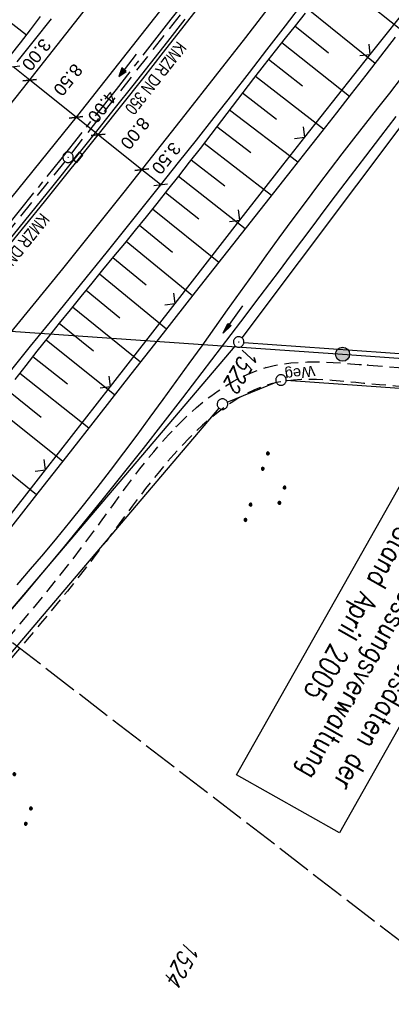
# Model space of a CAD drawing. Extents: x 510526 to 513920, y 467229 to 478797.
# Tile 222 of 256: x 511512 to 511565, y 473147 to 473287. Entities that reach past the tile are written whole.
import ezdxf

# ---------------------------------------------------------------- set-up
doc = ezdxf.new("R2010")
doc.units = 0
doc.header["$LTSCALE"] = 10
doc.header["$MEASUREMENT"] = 0
for name, pattern in [('ACHSE', [5.5, 4, -0.5, 0.5, -0.5]), ('AUSGEZOGEN', [0]), ('LT00', [0]), ('LT11', [0.3, 0.2, -0.1]), ('LT14', [0.6, 0.5, -0.1]), ('STRICHLINIE2', [0.375, 0.25, -0.125])]:
    doc.linetypes.add(name, pattern=pattern)
doc.layers.get('0').update_dxf_attribs({"linetype": 'LT00'})
for name, color, linetype in [('-AX-020', 250, 'ACHSE'), ('-Halt-Pfeil', 4, 'LT00'), ('-Haltung', 182, 'STRICHLINIE2'), ('-Haltungsbeschriftung', 182, 'LT00'), ('BEMAßUNG', 255, 'Continuous'), ('DFK_AB_L', 21, 'LT00'), ('DFK_AB_P', 7, 'LT00'), ('DFK_FLUR_NR', 250, 'LT00'), ('DFK_GZPKT', 250, 'LT00'), ('DFK_KATASTER', 250, 'LT00'), ('DFK_NUTZUNG', 250, 'LT00'), ('DFK_STAND', 22, 'LT00'), ('FELDWEG_TEXT', 1, 'Continuous'), ('PFEIL', 140, 'AUSGEZOGEN'), ('STROM_FREILTG', 80, 'STROMFREILEITUNG'), ('STROM_TEXT', 80, 'Continuous'), ('V92_AFBR_BAB', 250, 'LT00'), ('V92_BOESCH', 250, 'LT00'), ('V92_BOSCHUNG', 250, 'LT00'), ('V92_FELDWEG', 250, 'LT11'), ('V92_GRABEN', 250, 'LT00'), ('V92_KA_PRUF', 182, 'LT00'), ('V92_LD_MARK', 250, 'LT00'), ('V92_RINNE', 182, 'LT00'), ('V92_SINKK', 182, 'LT00'), ('V92_ZAUN', 40, 'LT00')]:
    doc.layers.add(name, color=color, linetype=linetype)
doc.layers.add('-BLATT_93-RAND', color=7, linetype='LT14', plot=False)
doc.styles.add('Arial', font='ARIAL.TTF')
doc.styles.add('Beschrift', font='ARIAL.TTF')
doc.styles.add('Haltungsbeschriftung', font='ARIAL.TTF', dxfattribs={"width": 0.75})
doc.styles.get("Standard").update_dxf_attribs({"font": 'romans.shx'})
doc.styles.add('Strom', font='txt.shx')
doc.styles.add('Versorgungsltg', font='ARIAL.TTF', dxfattribs={"width": 0.8, "height": 2})
doc.linetypes.add('STROMFREILEITUNG', pattern='A,12.7,-5.5,["xx",Strom,S=2.5,R=0,X=-2.6,Y=-0.85],-4.35', length=22.55)

# ---------------------------------------------------------------- blocks, each defined once
blk = doc.blocks.new('SYMB7010')
at = {"color": 0, "linetype": 'ByBlock'}
for points in [[(-0.031408, 0.499213), (-0.093728, 0.49134), (-0.15457, 0.475719), (-0.212975, 0.452595), (-0.268021, 0.422333), (-0.31884, 0.385411), (-0.36463, 0.342411), (-0.40467, 0.29401), (-0.438329, 0.240973), (-0.465074, 0.184136), (-0.484486, 0.124395), (-0.496256, 0.062692), (-0.5002, 0)], [(-0.5002, 0), (-0.496256, -0.062692), (-0.484486, -0.124395), (-0.465075, -0.184136), (-0.438329, -0.240973), (-0.404671, -0.29401), (-0.36463, -0.342411), (-0.31884, -0.385411), (-0.268021, -0.422333), (-0.212975, -0.452595), (-0.154571, -0.475719), (-0.093728, -0.49134), (-0.031408, -0.499213), (0.031408, -0.499213)], [(0.5002, 0), (0.496256, 0.062692), (0.484485, 0.124395), (0.465074, 0.184136), (0.438329, 0.240973), (0.40467, 0.29401), (0.36463, 0.342411), (0.31884, 0.385411), (0.268021, 0.422333), (0.212975, 0.452595), (0.15457, 0.475719), (0.093728, 0.49134), (0.031408, 0.499213), (-0.031408, 0.499213)], [(0.031408, -0.499213), (0.093728, -0.491341), (0.15457, -0.475719), (0.212975, -0.452595), (0.268021, -0.422333), (0.31884, -0.385411), (0.36463, -0.342411), (0.404671, -0.294011), (0.438329, -0.240974), (0.465075, -0.184136), (0.484486, -0.124395), (0.496256, -0.062692), (0.500201, 0)]]:
    blk.add_lwpolyline(points, dxfattribs=at)
blk = doc.blocks.new('SYMB0003')
at = {"color": 0, "linetype": 'ByBlock'}
for p, q in [((-0.015712, 0), (0.010166, 0.012015)), ((0, -0.021257), (-0.015712, 0)), ((0.010166, 0.012015), (0, -0.021257))]:
    blk.add_line(p, q, dxfattribs=at)
for points in [[(-0.031395, 0.499013), (-0.093691, 0.491144), (-0.154509, 0.475528), (-0.21289, 0.452414), (-0.267913, 0.422164), (-0.318712, 0.385257), (-0.364484, 0.342274), (-0.404509, 0.293893), (-0.438154, 0.240877), (-0.464888, 0.184062), (-0.484292, 0.124345), (-0.496058, 0.062667), (-0.5, 0)], [(-0.5, 0), (-0.496058, -0.062667), (-0.484292, -0.124345), (-0.464888, -0.184062), (-0.438154, -0.240877), (-0.404509, -0.293893), (-0.364485, -0.342274), (-0.318712, -0.385257), (-0.267914, -0.422164), (-0.21289, -0.452414), (-0.154509, -0.475529), (-0.093691, -0.491144), (-0.031395, -0.499014), (0.031395, -0.499014)], [(0.5, 0), (0.496057, 0.062667), (0.484292, 0.124345), (0.464888, 0.184062), (0.438153, 0.240877), (0.404509, 0.293893), (0.364484, 0.342274), (0.318712, 0.385257), (0.267913, 0.422164), (0.21289, 0.452414), (0.154509, 0.475528), (0.093691, 0.491144), (0.031395, 0.499013), (-0.031395, 0.499013)], [(0.031395, -0.499014), (0.093691, -0.491144), (0.154509, -0.475529), (0.21289, -0.452414), (0.267914, -0.422164), (0.318712, -0.385257), (0.364485, -0.342274), (0.404509, -0.293893), (0.438154, -0.240877), (0.464889, -0.184062), (0.484292, -0.124345), (0.496058, -0.062667), (0.5, 0)]]:
    blk.add_lwpolyline(points, dxfattribs=at)
blk = doc.blocks.new('SYMB0652')
at = {"color": 0, "linetype": 'ByBlock'}
blk.add_lwpolyline([(-0.15, -0.075), (0.15, -0.075), (0.15, 0.075), (-0.15, 0.075), (-0.15, -0.075)], dxfattribs=at)
blk = doc.blocks.new('SYMB0011')
at = {"color": 0, "linetype": 'ByBlock'}
for p, q in [((0.5, 0), (-0.5, 0)), ((0, 0.5), (0, -0.5))]:
    blk.add_line(p, q, dxfattribs=at)
blk = doc.blocks.new('SYMB0024')
at = {"color": 0, "linetype": 'ByBlock'}
for p, q in [((-0.5, 0.5), (0, 0)), ((0, 0), (0.5, 0.5))]:
    blk.add_line(p, q, dxfattribs=at)
blk = doc.blocks.new('_Oblique')
at = {"color": 0, "linetype": 'ByBlock', "lineweight": -2}
blk.add_line((-0.5, -0.5), (0.5, 0.5), dxfattribs=at)
blk = doc.blocks.new('Pfreil3')
at = {"layer": 'PFEIL'}
blk.add_hatch(color=256, dxfattribs=at).paths.add_polyline_path([(-1.55, 0.27), (-1.55, -0.27), (0, 0)])
for p, q in [((-1.55, 0), (-4.83, 0)), ((-1.55, -0.27), (-1.55, 0.27)), ((-1.55, 0.27), (0, 0)), ((0, 0), (-1.55, -0.27))]:
    blk.add_line(p, q, dxfattribs=at)
blk = doc.blocks.new('SYMB7111')
at = {"color": 0, "linetype": 'ByBlock'}
for p, q in [((-0.13, 0.202919), (-0.13, 0.177081)), ((-0.125, 0.172895), (-0.125, 0.207105)), ((-0.12, 0.209164), (-0.12, 0.170836)), ((-0.115, 0.170204), (-0.115, 0.209796)), ((-0.11, 0.209164), (-0.11, 0.170836)), ((-0.105, 0.172895), (-0.105, 0.207105)), ((-0.1, 0.202919), (-0.1, 0.177081)), ((-0.095, 0.189874), (-0.095, 0.190146)), ((0.1, 0.202919), (0.1, 0.177081)), ((0.105, 0.172895), (0.105, 0.207105)), ((0.11, 0.209164), (0.11, 0.170836)), ((0.115, 0.170204), (0.115, 0.209796)), ((0.12, 0.209164), (0.12, 0.170836)), ((0.125, 0.172895), (0.125, 0.207105)), ((0.13, 0.202919), (0.13, 0.177081)), ((0.135, 0.189874), (0.135, 0.190146)), ((-0.515, -0.177081), (-0.515, -0.202919)), ((-0.51, -0.207105), (-0.51, -0.172895)), ((-0.505, -0.170836), (-0.505, -0.209164)), ((-0.5, -0.209796), (-0.5, -0.170204)), ((-0.495, -0.170836), (-0.495, -0.209164)), ((-0.49, -0.207105), (-0.49, -0.172895)), ((-0.485, -0.177081), (-0.485, -0.202919)), ((-0.48, -0.190126), (-0.48, -0.189854)), ((-0.285, -0.177081), (-0.285, -0.202919)), ((-0.28, -0.207105), (-0.28, -0.172895)), ((-0.275, -0.170836), (-0.275, -0.209164)), ((-0.27, -0.209796), (-0.27, -0.170204)), ((-0.265, -0.170836), (-0.265, -0.209164)), ((-0.26, -0.207105), (-0.26, -0.172895)), ((-0.255, -0.177081), (-0.255, -0.202919)), ((-0.25, -0.190126), (-0.25, -0.189854)), ((0.255, -0.177081), (0.255, -0.202919)), ((0.26, -0.207105), (0.26, -0.172895)), ((0.265, -0.170836), (0.265, -0.209164)), ((0.27, -0.209796), (0.27, -0.170204)), ((0.275, -0.170836), (0.275, -0.209164)), ((0.28, -0.207105), (0.28, -0.172895)), ((0.285, -0.177081), (0.285, -0.202919)), ((0.29, -0.190126), (0.29, -0.189854)), ((0.485, -0.177081), (0.485, -0.202919)), ((0.49, -0.207105), (0.49, -0.172895)), ((0.495, -0.170836), (0.495, -0.209164)), ((0.5, -0.209796), (0.5, -0.170204)), ((0.505, -0.170836), (0.505, -0.209164)), ((0.51, -0.207105), (0.51, -0.172895)), ((0.515, -0.177081), (0.515, -0.202919)), ((0.52, -0.190126), (0.52, -0.189854))]:
    blk.add_line(p, q, dxfattribs=at)
for points in [[(-0.095, 0.19), (-0.096981, 0.198678), (-0.10253, 0.205637), (-0.11055, 0.209499), (-0.11945, 0.209499), (-0.12747, 0.205637), (-0.133019, 0.198678), (-0.135, 0.19), (-0.133019, 0.181322), (-0.12747, 0.174363), (-0.11945, 0.170501), (-0.11055, 0.170501), (-0.10253, 0.174363), (-0.096981, 0.181322), (-0.095, 0.19)], [(0.135, 0.19), (0.133019, 0.198678), (0.12747, 0.205637), (0.11945, 0.209499), (0.11055, 0.209499), (0.10253, 0.205637), (0.096981, 0.198678), (0.095, 0.19), (0.096981, 0.181322), (0.10253, 0.174363), (0.11055, 0.170501), (0.11945, 0.170501), (0.12747, 0.174363), (0.133019, 0.181322), (0.135, 0.19)], [(-0.48, -0.19), (-0.481981, -0.181322), (-0.48753, -0.174363), (-0.49555, -0.170501), (-0.50445, -0.170501), (-0.51247, -0.174363), (-0.518019, -0.181322), (-0.52, -0.19), (-0.518019, -0.198678), (-0.51247, -0.205637), (-0.50445, -0.209499), (-0.49555, -0.209499), (-0.48753, -0.205637), (-0.481981, -0.198678), (-0.48, -0.19)], [(-0.25, -0.19), (-0.251981, -0.181322), (-0.25753, -0.174363), (-0.26555, -0.170501), (-0.27445, -0.170501), (-0.28247, -0.174363), (-0.288019, -0.181322), (-0.29, -0.19), (-0.288019, -0.198678), (-0.28247, -0.205637), (-0.27445, -0.209499), (-0.26555, -0.209499), (-0.25753, -0.205637), (-0.251981, -0.198678), (-0.25, -0.19)], [(0.29, -0.19), (0.288019, -0.181322), (0.28247, -0.174363), (0.27445, -0.170501), (0.26555, -0.170501), (0.25753, -0.174363), (0.251981, -0.181322), (0.25, -0.19), (0.251981, -0.198678), (0.25753, -0.205637), (0.26555, -0.209499), (0.27445, -0.209499), (0.28247, -0.205637), (0.288019, -0.198678), (0.29, -0.19)], [(0.52, -0.19), (0.518019, -0.181322), (0.51247, -0.174363), (0.50445, -0.170501), (0.49555, -0.170501), (0.48753, -0.174363), (0.481981, -0.181322), (0.48, -0.19), (0.481981, -0.198678), (0.48753, -0.205637), (0.49555, -0.209499), (0.50445, -0.209499), (0.51247, -0.205637), (0.518019, -0.198678), (0.52, -0.19)]]:
    blk.add_lwpolyline(points, dxfattribs=at)
blk = doc.blocks.new('SYMB0070')
at = {"color": 0, "linetype": 'ByBlock'}
for p, q in [((-0.5, 0), (0.2, 0)), ((0.5, 0), (0.2, 0.1)), ((0.2, 0.1), (0.2, 0)), ((0.468, 0), (0.21, 0.086)), ((0.21, 0.086), (0.21, -0.086)), ((0.21, -0.086), (0.468, 0)), ((0.22, -0.072), (0.437, 0)), ((0.23, -0.058), (0.405, 0)), ((0.24, -0.045), (0.374, 0)), ((0.342, 0), (0.25, 0.031)), ((0.25, 0.031), (0.25, -0.031)), ((0.25, -0.031), (0.342, 0)), ((0.26, -0.017), (0.31, 0)), ((0.27, -0.003), (0.279, 0))]:
    blk.add_line(p, q, dxfattribs=at)
for points in [[(0.2, 0), (0.2, -0.1), (0.5, 0)], [(0.437, 0), (0.22, 0.072), (0.22, -0.072)], [(0.405, 0), (0.23, 0.058), (0.23, -0.058)], [(0.374, 0), (0.24, 0.045), (0.24, -0.045)], [(0.31, 0), (0.26, 0.017), (0.26, -0.017)], [(0.279, 0), (0.27, 0.003), (0.27, -0.003)]]:
    blk.add_lwpolyline(points, dxfattribs=at)

msp = doc.modelspace()

# ---------------------------------------------------------------- hatches: boundary and pattern name
at = {"layer": 'STROM_TEXT'}
h = msp.add_hatch(color=256, dxfattribs=at)
edge = h.paths.add_edge_path()
edge.add_arc((511557.98, 473239.33), 1, 0, 360)

# ---------------------------------------------------------------- linework, layer by layer
at = {"layer": '-AX-020', "ltscale": 0.2, "flags": 128}
msp.add_lwpolyline([(513881.72, 478796.97), (513877.87, 478787.35), (513870.37, 478768.8), (513862.79, 478750.28), (513855.14, 478731.79), (513847.41, 478713.32), (513839.61, 478694.89), (513831.74, 478676.49), (513823.79, 478658.13), (513815.77, 478639.79), (513807.68, 478621.49), (513799.51, 478603.22), (513791.27, 478584.98), (513782.96, 478566.77), (513774.58, 478548.6), (513766.12, 478530.46), (513757.59, 478512.36), (513748.99, 478494.29), (513740.31, 478476.25), (513731.57, 478458.25), (513722.75, 478440.29), (513713.86, 478422.36), (513704.9, 478404.46), (513695.86, 478386.6), (513686.76, 478368.78), (513677.58, 478351), (513668.34, 478333.25), (513659.02, 478315.54), (513649.63, 478297.86), (513640.17, 478280.23), (513630.64, 478262.63), (513621.04, 478245.07), (513611.37, 478227.54), (513601.63, 478210.06), (513591.82, 478192.62), (513586.74, 478183.65), (513576.83, 478166.26), (513566.85, 478148.92), (513556.8, 478131.61), (513546.69, 478114.34), (513536.51, 478097.1), (513526.28, 478079.91), (513515.99, 478062.74), (513505.64, 478045.61), (513495.23, 478028.52), (513484.78, 478011.45), (513474.27, 477994.42), (513463.71, 477977.42), (513453.11, 477960.45), (513442.46, 477943.5), (513431.76, 477926.59), (513421.03, 477909.7), (513410.25, 477892.84), (513399.43, 477876), (513388.58, 477859.18), (513377.69, 477842.39), (513366.77, 477825.62), (513355.82, 477808.87), (513344.83, 477792.14), (513333.82, 477775.43), (513322.78, 477758.74), (513311.72, 477742.06), (513300.63, 477725.4), (513289.52, 477708.75), (513278.39, 477692.12), (513267.24, 477675.5), (513256.08, 477658.89), (513244.9, 477642.29), (513233.71, 477625.7), (513222.5, 477609.12), (513211.29, 477592.54), (513200.07, 477575.97), (513188.84, 477559.41), (513177.6, 477542.84), (513166.37, 477526.28), (513154.8, 477509.24), (513142.5, 477491.11), (513130.2, 477472.99), (513117.9, 477454.86), (513105.61, 477436.73), (513093.33, 477418.59), (513081.06, 477400.44), (513068.81, 477382.28), (513056.57, 477364.12), (513044.34, 477345.94), (513032.14, 477327.75), (513019.96, 477309.55), (513007.8, 477291.33), (512995.67, 477273.09), (512983.57, 477254.83), (512971.49, 477236.55), (512959.45, 477218.25), (512947.45, 477199.93), (512935.48, 477181.58), (512923.55, 477163.21), (512911.66, 477144.81), (512899.82, 477126.38), (512888.03, 477107.93), (512876.28, 477089.44), (512864.58, 477070.92), (512852.94, 477052.36), (512841.35, 477033.77), (512829.82, 477015.15), (512818.35, 476996.49), (512806.94, 476977.79), (512795.6, 476959.05), (512789.64, 476949.14), (512778.41, 476930.34), (512767.24, 476911.5), (512756.13, 476892.61), (512745.1, 476873.69), (512734.14, 476854.72), (512723.25, 476835.72), (512712.42, 476816.68), (512701.67, 476797.59), (512690.98, 476778.47), (512680.37, 476759.31), (512669.82, 476740.11), (512659.35, 476720.87), (512648.95, 476701.6), (512638.61, 476682.28), (512628.35, 476662.93), (512618.16, 476643.54), (512608.04, 476624.11), (512597.99, 476604.65), (512588.01, 476585.15), (512578.1, 476565.61), (512568.26, 476546.04), (512558.5, 476526.43), (512548.8, 476506.79), (512539.18, 476487.11), (512529.63, 476467.4), (512520.15, 476447.65), (512510.75, 476427.87), (512501.42, 476408.05), (512492.16, 476388.2), (512482.97, 476368.31), (512473.85, 476348.4), (512464.81, 476328.44), (512455.84, 476308.46), (512446.94, 476288.44), (512438.12, 476268.39), (512429.37, 476248.31), (512420.69, 476228.2), (512412.09, 476208.05), (512403.56, 476187.88), (512395.11, 476167.67), (512386.72, 476147.43), (512378.42, 476127.17), (512370.18, 476106.87), (512362.02, 476086.54), (512353.94, 476066.18), (512345.92, 476045.79), (512337.99, 476025.38), (512330.13, 476004.93), (512322.34, 475984.46), (512314.63, 475963.96), (512306.99, 475943.43), (512299.43, 475922.87), (512291.94, 475902.28), (512284.53, 475881.67), (512277.19, 475861.03), (512269.93, 475840.36), (512262.74, 475819.67), (512255.63, 475798.95), (512248.6, 475778.21), (512241.64, 475757.44), (512234.76, 475736.64), (512227.95, 475715.82), (512221.22, 475694.97), (512214.57, 475674.11), (512207.99, 475653.21), (512201.49, 475632.29), (512200.13, 475627.89), (512194.28, 475608.79), (512188.5, 475589.67), (512182.78, 475570.54), (512177.14, 475551.38), (512171.56, 475532.2), (512166.05, 475513.01), (512160.62, 475493.79), (512155.26, 475474.55), (512149.97, 475455.29), (512148.09, 475448.36), (512142.91, 475429.07), (512137.8, 475409.77), (512132.78, 475390.44), (512127.83, 475371.09), (512122.96, 475351.72), (512118.16, 475332.33), (512113.45, 475312.92), (512108.81, 475293.5), (512104.25, 475274.06), (512099.76, 475254.59), (512095.36, 475235.11), (512091.03, 475215.62), (512086.78, 475196.1), (512082.61, 475176.57), (512078.52, 475157.02), (512074.51, 475137.46), (512070.57, 475117.88), (512066.72, 475098.28), (512063.24, 475080.25), (512059.53, 475060.62), (512055.9, 475040.98), (512052.34, 475021.33), (512048.86, 475001.67), (512045.44, 474981.99), (512042.08, 474962.3), (512038.79, 474942.6), (512035.56, 474922.89), (512032.39, 474903.18), (512029.27, 474883.45), (512026.2, 474863.71), (512023.18, 474843.97), (512020.21, 474824.22), (512017.28, 474804.47), (512014.39, 474784.7), (512011.54, 474764.94), (512008.73, 474745.16), (512005.95, 474725.39), (512003.2, 474705.61), (512000.47, 474685.82), (511997.78, 474666.03), (511995.1, 474646.24), (511992.44, 474626.45), (511989.8, 474606.65), (511987.17, 474586.85), (511984.55, 474567.05), (511981.94, 474547.25), (511979.34, 474527.45), (511976.74, 474507.69), (511975.13, 474495.38), (511973.48, 474482.82), (511971.82, 474470.25), (511970.17, 474457.69), (511968.51, 474445.13), (511966.84, 474432.57), (511965.15, 474420.02), (511963.46, 474407.46), (511961.75, 474394.91), (511960.03, 474382.35), (511958.28, 474369.81), (511956.52, 474357.26), (511954.73, 474344.72), (511952.92, 474332.18), (511951.08, 474319.64), (511949.21, 474307.11), (511947.31, 474294.58), (511945.38, 474282.06), (511943.41, 474269.55), (511941.4, 474257.04), (511939.35, 474244.53), (511937.27, 474232.04), (511935.14, 474219.55), (511932.96, 474207.07), (511930.74, 474194.59), (511928.46, 474182.13), (511926.14, 474169.68), (511923.76, 474157.23), (511921.32, 474144.8), (511918.83, 474132.38), (511916.28, 474119.97), (511913.66, 474107.57), (511910.98, 474095.19), (511908.24, 474082.82), (511905.43, 474070.46), (511902.54, 474058.13), (511899.59, 474045.81), (511896.56, 474033.5), (511893.47, 474021.26), (511890.29, 474009), (511887.03, 473996.75), (511883.7, 473984.53), (511880.29, 473972.33), (511876.8, 473960.15), (511873.23, 473947.99), (511869.59, 473935.86), (511865.87, 473923.74), (511862.08, 473911.66), (511858.21, 473899.59), (511854.26, 473887.55), (511850.24, 473875.54), (511846.14, 473863.55), (511841.96, 473851.59), (511837.71, 473839.65), (511833.39, 473827.75), (511828.99, 473815.86), (511824.51, 473804.01), (511819.96, 473792.19), (511815.33, 473780.39), (511810.64, 473768.63), (511805.86, 473756.89), (511801.02, 473745.18), (511796.09, 473733.51), (511791.1, 473721.87), (511786.03, 473710.25), (511780.89, 473698.68), (511775.67, 473687.13), (511770.39, 473675.61), (511765.03, 473664.13), (511759.6, 473652.69), (511754.09, 473641.28), (511748.51, 473629.9), (511742.87, 473618.56), (511737.15, 473607.25), (511731.36, 473595.99), (511725.49, 473584.75), (511719.56, 473573.56), (511713.56, 473562.4), (511707.48, 473551.28), (511701.34, 473540.2), (511695.13, 473529.16), (511688.84, 473518.16), (511682.49, 473507.2), (511676.07, 473496.28), (511669.58, 473485.39), (511663.02, 473474.55), (511656.39, 473463.76), (511649.7, 473453), (511642.94, 473442.29), (511636.1, 473431.62), (511629.21, 473420.99), (511622.24, 473410.41), (511615.21, 473399.87), (511608.11, 473389.37), (511600.95, 473378.92), (511593.72, 473368.52), (511586.42, 473358.16), (511579.06, 473347.85), (511571.64, 473337.58), (511564.15, 473327.36), (511556.59, 473317.19), (511548.97, 473307.07), (511541.29, 473297), (511533.54, 473286.97), (511525.74, 473276.99), (511517.86, 473267.07), (511509.93, 473257.19), (511501.93, 473247.36), (511493.87, 473237.58), (511485.75, 473227.86), (511477.57, 473218.19), (511475.55, 473215.81), (511467.29, 473206.2), (511458.98, 473196.64), (511450.61, 473187.13), (511442.18, 473177.67), (511433.71, 473168.25), (511425.19, 473158.87), (511416.62, 473149.54), (511408.01, 473140.24), (511399.37, 473130.98), (511390.68, 473121.76), (511381.96, 473112.57), (511373.2, 473103.41), (511364.42, 473094.28), (511355.61, 473085.17), (511346.77, 473076.1), (511337.91, 473067.04), (511329.03, 473058), (511320.13, 473048.99), (511311.22, 473039.98), (511302.29, 473031), (511293.34, 473022.02), (511284.39, 473013.05), (511275.44, 473004.09), (511266.47, 472995.14), (511255.91, 472984.59), (511236.79, 472965.5), (511230.18, 472958.9), (511223.57, 472952.29), (511216.96, 472945.68), (511210.37, 472939.06), (511203.78, 472932.43), (511197.22, 472925.79), (511190.66, 472919.13), (511184.13, 472912.44), (511177.62, 472905.74), (511171.14, 472899.01), (511164.68, 472892.25), (511158.26, 472885.46), (511151.88, 472878.64), (511145.53, 472871.79), (511139.22, 472864.89), (511132.96, 472857.96), (511126.75, 472850.98), (511120.58, 472843.95), (511114.48, 472836.88), (511109.32, 472830.82), (511103.32, 472823.65), (511097.39, 472816.44), (511091.51, 472809.17), (511085.7, 472801.85), (511079.95, 472794.49), (511074.26, 472787.07), (511068.64, 472779.61), (511063.08, 472772.1), (511057.59, 472764.54), (511052.16, 472756.93), (511046.8, 472749.28), (511041.5, 472741.58), (511036.27, 472733.84), (511031.1, 472726.05), (511026.01, 472718.22), (511020.98, 472710.35), (511016.01, 472702.43), (511011.12, 472694.47), (511006.29, 472686.47), (511001.53, 472678.43), (510996.84, 472670.35), (510992.22, 472662.22), (510987.67, 472654.06), (510983.19, 472645.86), (510978.78, 472637.62), (510974.44, 472629.35), (510970.17, 472621.04), (510965.98, 472612.69), (510961.85, 472604.3), (510957.8, 472595.88), (510953.82, 472587.43), (510949.91, 472578.94), (510946.07, 472570.42), (510942.31, 472561.87), (510938.62, 472553.28), (510935.01, 472544.67), (510931.46, 472536.02), (510928, 472527.34), (510924.6, 472518.64), (510921.29, 472509.9), (510918.04, 472501.14), (510914.87, 472492.35), (510911.78, 472483.53), (510908.76, 472474.69), (510905.82, 472465.82), (510902.96, 472456.92), (510900.17, 472448), (510897.45, 472439.06), (510894.82, 472430.1), (510892.26, 472421.11), (510889.78, 472412.1), (510887.37, 472403.07), (510885.04, 472394.02), (510882.79, 472384.95), (510880.62, 472375.87), (510878.53, 472366.76), (510876.51, 472357.64), (510874.57, 472348.49), (510872.71, 472339.34), (510870.93, 472330.16), (510869.23, 472320.98), (510867.6, 472311.77), (510866.06, 472302.56), (510864.59, 472293.33), (510863.2, 472284.09), (510861.89, 472274.84), (510860.67, 472265.57), (510859.52, 472256.3), (510858.45, 472247.02), (510857.45, 472237.73), (510856.54, 472228.43), (510855.71, 472219.12), (510854.96, 472209.81), (510854.29, 472200.49), (510853.7, 472191.16), (510853.18, 472181.83), (510852.75, 472172.5), (510852.4, 472163.16), (510852.13, 472153.82), (510851.93, 472144.48), (510851.82, 472135.13), (510851.79, 472125.79), (510851.84, 472116.44), (510851.96, 472107.1), (510852.01, 472104.71), (510852.24, 472095.37), (510852.54, 472086.03), (510852.93, 472076.69), (510853.39, 472067.36), (510853.92, 472058.03), (510854.53, 472048.71), (510855.21, 472039.39), (510855.96, 472030.07), (510856.78, 472020.77), (510857.67, 472011.46), (510858.63, 472002.17), (510859.65, 471992.88), (510860.73, 471983.6), (510861.88, 471974.33), (510863.09, 471965.06), (510864.36, 471955.8), (510865.69, 471946.55), (510867.08, 471937.31), (510868.53, 471928.08), (510870.02, 471918.86), (510871.58, 471909.64), (510873.18, 471900.44), (510874.84, 471891.24), (510876.54, 471882.05), (510878.3, 471872.88), (510880.1, 471863.71), (510881.95, 471854.55), (510883.84, 471845.4), (510885.78, 471836.26), (510887.76, 471827.12), (510889.78, 471818), (510891.83, 471808.88), (510893.93, 471799.78), (510896.06, 471790.68), (510898.23, 471781.59), (510900.44, 471772.51), (510902.67, 471763.44), (510904.94, 471754.37), (510907.24, 471745.32), (510909.57, 471736.27), (510911.93, 471727.22), (510914.31, 471718.19), (510916.72, 471709.16), (510919.15, 471700.14), (510921.61, 471691.12), (510924.09, 471682.11), (510926.59, 471673.11), (510929.1, 471664.11), (510931.64, 471655.12), (510934.19, 471646.13), (510936.76, 471637.14), (510939.34, 471628.16), (510941.94, 471619.19), (510944.55, 471610.22), (510947.17, 471601.25), (510949.8, 471592.28), (510952.43, 471583.31), (510955.08, 471574.35), (510957.73, 471565.39), (510960.38, 471556.43), (510963.04, 471547.47), (510967.7, 471531.77), (510970.25, 471523.2), (510975.26, 471506.32), (510980.27, 471489.44), (510985.27, 471472.57), (510990.27, 471455.68), (510995.25, 471438.8), (511000.21, 471421.91), (511005.16, 471405.01), (511010.09, 471388.11), (511014.99, 471371.2), (511019.86, 471354.28), (511024.7, 471337.36), (511029.51, 471320.42), (511034.28, 471303.47), (511039.01, 471286.52), (511043.7, 471269.55), (511048.34, 471252.56), (511052.93, 471235.57), (511057.46, 471218.56), (511061.95, 471201.53), (511066.37, 471184.49), (511070.73, 471167.43), (511075.02, 471150.36), (511079.24, 471133.27), (511083.39, 471116.16), (511086.57, 471102.84), (511090.59, 471085.7), (511094.53, 471068.54), (511098.39, 471051.37), (511102.17, 471034.17), (511105.87, 471016.96), (511109.5, 470999.73), (511113.05, 470982.49), (511116.52, 470965.23), (511119.91, 470947.95), (511123.22, 470930.66), (511126.45, 470913.36), (511129.61, 470896.04), (511132.69, 470878.7), (511135.68, 470861.35), (511138.6, 470843.99), (511141.44, 470826.62), (511144.2, 470809.23), (511146.88, 470791.83), (511149.49, 470774.42), (511152.01, 470757), (511154.45, 470739.56), (511156.82, 470722.12), (511159.1, 470704.66), (511161.31, 470687.19), (511163.44, 470669.72), (511165.49, 470652.23), (511165.64, 470650.9), (511167.87, 470631.02), (511170.03, 470611.14), (511172.1, 470591.25), (511174.1, 470571.35), (511176.01, 470551.44), (511177.85, 470531.52), (511179.53, 470512.55), (511180.88, 470496.34), (511182.16, 470480.14), (511183.36, 470463.92), (511184.48, 470447.7), (511185.52, 470431.48), (511186.48, 470415.25), (511187.36, 470399.01), (511188.16, 470382.77), (511188.88, 470366.53), (511189.52, 470350.29), (511190.08, 470334.04), (511190.56, 470317.79), (511190.96, 470301.53), (511191.28, 470285.28), (511191.52, 470269.02), (511191.68, 470252.76), (511191.76, 470236.51), (511191.77, 470220.25), (511191.69, 470203.99), (511191.53, 470187.73), (511191.29, 470171.47), (511191.24, 470169.01), (511190.91, 470152.75), (511190.5, 470136.5), (511190.02, 470120.25), (511189.47, 470104), (511188.85, 470087.75), (511188.17, 470071.51), (511187.43, 470055.27), (511186.63, 470039.03), (511185.78, 470022.79), (511184.88, 470006.56), (511183.93, 469990.33), (511182.94, 469974.1), (511181.91, 469957.87), (511180.85, 469941.65), (511179.74, 469925.43), (511178.61, 469909.21), (511177.46, 469892.99), (511176.28, 469876.78), (511175.08, 469860.56), (511173.86, 469844.35), (511172.63, 469828.14), (511171.39, 469811.93), (511170.14, 469795.72), (511168.85, 469778.99), (511030.96, 467993.35), (511029.42, 467973.41), (511027.88, 467953.47), (511026.35, 467933.52), (511024.83, 467913.58), (511023.32, 467893.64), (511021.83, 467873.7), (511020.35, 467853.75), (511018.9, 467833.8), (511017.47, 467813.85), (511016.06, 467793.9), (511014.69, 467773.95), (511013.35, 467754), (511012.05, 467734.04), (511010.78, 467714.08), (511009.56, 467694.12), (511008.38, 467674.15), (511007.25, 467654.18), (511006.18, 467634.21), (511005.15, 467614.24), (511004.19, 467594.26), (511003.28, 467574.28), (511002.44, 467554.3), (511001.67, 467534.31), (511000.96, 467514.33), (511000.33, 467494.34), (510999.77, 467474.34), (510999.56, 467465.71), (510999.11, 467445.71), (510998.75, 467425.72), (510998.46, 467405.72), (510998.26, 467385.72), (510998.14, 467365.72), (510998.09, 467345.72), (510998.13, 467325.72), (510998.24, 467305.72), (510998.44, 467285.72), (510998.71, 467265.72), (510999.07, 467245.73), (510999.43, 467229.16)], dxfattribs=at)
at = {"layer": '-BLATT_93-RAND'}
msp.add_lwpolyline([(511358.83, 473315.34), (510907.64, 472728.79), (511135.12, 472553.81), (511586.31, 473140.35), (511358.83, 473315.34)], dxfattribs=at)
at = {"layer": '-Haltung'}
for p, q in [((511537.17, 473290.54), (511519.38, 473267.93)), ((511518.44, 473266.76), (511500.74, 473244.87))]:
    msp.add_line(p, q, dxfattribs=at)
at = {"layer": 'BEMAßUNG'}
for p, q in [((511513.45, 473278.31), (511511.08, 473280.19)), ((511520.05, 473273.04), (511513.45, 473278.31)), ((511523.19, 473270.54), (511520.05, 473273.04)), ((511529.4, 473265.58), (511523.19, 473270.54)), ((511532.08, 473263.45), (511529.4, 473265.58))]:
    msp.add_line(p, q, dxfattribs=at)
at = {"layer": 'DFK_AB_L'}
for p, q in [((511615.23, 473337.01), (511543.64, 473241.67)), ((511492.51, 473181.46), (511542.7, 473240.5))]:
    msp.add_line(p, q, dxfattribs=at)
at = {"layer": 'DFK_KATASTER'}
for p, q in [((511543.94, 473241.02), (511719.88, 473228.54)), ((511541.57, 473232.52), (511548.52, 473235.37)), ((511665.18, 473227.42), (511549.96, 473235.61)), ((511495.54, 473178.86), (511540.39, 473231.66))]:
    msp.add_line(p, q, dxfattribs=at)
at = {"layer": 'DFK_STAND'}
msp.add_lwpolyline([(511585.58, 473220.88), (511557.54, 473171.25), (511542.9, 473179.52), (511570.94, 473229.15)], close=True, dxfattribs=at)
at = {"layer": 'STROM_FREILTG', "ltscale": 0.1}
msp.add_lwpolyline([(511313.77, 473256.76), (511441.6, 473247.4), (511557.98, 473239.33), (511644.26, 473233.18)], dxfattribs=at)
at = {"layer": 'STROM_TEXT'}
msp.add_circle((511557.98, 473239.33), 1, dxfattribs=at)
at = {"layer": 'V92_AFBR_BAB'}
for points in [[(511535.12, 473292.18), (511520.27, 473273.31), (511504.33, 473253.59), (511488.47, 473234.28), (511473.15, 473216.01), (511457.14, 473197.69), (511443.51, 473182.4)], [(511552.42, 473289.44), (511549.8, 473286.02), (511547.17, 473282.61), (511544.68, 473279.39), (511542.17, 473276.19), (511539.66, 473272.99), (511537.13, 473269.79), (511534.6, 473266.61), (511532.06, 473263.42), (511528.27, 473258.68), (511524.46, 473253.94), (511520.64, 473249.2), (511516.81, 473244.48), (511513.54, 473240.46), (511510.27, 473236.45)], [(511511.67, 473280.94), (511514.11, 473283.99), (511516.54, 473287.04)]]:
    msp.add_lwpolyline(points, dxfattribs=at)
at = {"layer": 'V92_BOESCH'}
for points in [[(511552.64, 473287.84), (511551.21, 473286.06), (511549.79, 473284.27), (511548.37, 473282.48), (511546.83, 473280.51), (511545.3, 473278.54), (511543.77, 473276.56), (511542.25, 473274.57), (511540.73, 473272.58), (511539.21, 473270.6), (511537.69, 473268.61), (511536.16, 473266.64), (511534.63, 473264.66), (511533.08, 473262.7), (511531.56, 473260.79), (511530.02, 473258.89), (511528.48, 473256.99), (511526.94, 473255.1), (511525.39, 473253.21), (511523.83, 473251.32), (511522.28, 473249.43), (511520.74, 473247.54), (511519.19, 473245.64), (511517.66, 473243.74), (511516.06, 473241.75), (511514.48, 473239.75), (511512.9, 473237.74), (511511.32, 473235.74)], [(511510.67, 473281.77), (511512.12, 473283.63), (511513.56, 473285.48), (511515, 473287.35)], [(511565.44, 473284.42), (511563.37, 473281.73), (511561.29, 473279.04), (511559.2, 473276.36), (511557.1, 473273.68), (511555, 473271), (511552.89, 473268.33), (511550.79, 473265.66), (511546.19, 473259.83), (511541.6, 473253.99), (511537.02, 473248.15), (511532.43, 473242.32), (511527.85, 473236.48), (511523.27, 473230.64), (511518.68, 473224.8), (511514.1, 473218.97), (511509.51, 473213.13)]]:
    msp.add_lwpolyline(points, dxfattribs=at)
at = {"layer": 'V92_BOSCHUNG'}
for p, q in [((511556.82, 473293.05), (511566.28, 473285.52)), ((511512.98, 473284.73), (511504.12, 473291.6)), ((511553.08, 473288.39), (511562.61, 473280.74)), ((511551.19, 473286.04), (511555.98, 473282.21)), ((511549.31, 473283.67), (511558.95, 473276.04)), ((511547.43, 473281.28), (511552.27, 473277.49)), ((511545.57, 473278.89), (511555.28, 473271.37)), ((511543.73, 473276.5), (511548.58, 473272.76)), ((511541.89, 473274.11), (511551.59, 473266.68)), ((511540.07, 473271.72), (511544.9, 473268.02)), ((511538.26, 473269.35), (511547.87, 473261.96)), ((511536.44, 473266.99), (511541.22, 473263.29)), ((511534.61, 473264.65), (511544.13, 473257.2)), ((511532.78, 473262.32), (511537.52, 473258.57)), ((511530.93, 473260.01), (511540.37, 473252.43)), ((511529.06, 473257.7), (511533.78, 473253.87)), ((511527.18, 473255.39), (511536.63, 473247.67)), ((511525.28, 473253.08), (511530.03, 473249.19)), ((511523.38, 473250.77), (511532.92, 473242.94)), ((511521.47, 473248.44), (511526.27, 473244.51)), ((511519.56, 473246.09), (511529.24, 473238.25)), ((511517.66, 473243.74), (511522.53, 473239.82)), ((511515.77, 473241.37), (511525.56, 473233.57)), ((511513.89, 473239), (511518.81, 473235.11)), ((511512.03, 473236.64), (511521.87, 473228.87)), ((511510.18, 473234.29), (511515.1, 473230.4)), ((511508.33, 473231.95), (511518.15, 473224.13)), ((511504.63, 473227.32), (511514.41, 473219.36))]:
    msp.add_line(p, q, dxfattribs=at)
at = {"layer": 'V92_FELDWEG', "flags": 128}
for points in [[(511478.12, 473162.85), (511479.66, 473164.57), (511482.4, 473167.64), (511485.14, 473170.7), (511487.89, 473173.76), (511490.63, 473176.82), (511493.39, 473179.88), (511495.28, 473181.97), (511497.17, 473184.06), (511499.07, 473186.16), (511500.96, 473188.26), (511502.84, 473190.36), (511504.72, 473192.47), (511506.59, 473194.58), (511508.44, 473196.7), (511510.28, 473198.84), (511512.11, 473200.98), (511513.92, 473203.14), (511515.7, 473205.31), (511517.46, 473207.5), (511519.2, 473209.7), (511520.91, 473211.92), (511522.59, 473214.16), (511523.51, 473215.43), (511524.44, 473216.7), (511525.36, 473217.97), (511526.28, 473219.24), (511527.21, 473220.5), (511528.16, 473221.76), (511529.12, 473223.01), (511530.1, 473224.25), (511531.1, 473225.47), (511532.14, 473226.68), (511533.21, 473227.87), (511534.31, 473229.03), (511535.24, 473229.96), (511536.19, 473230.86), (511537.17, 473231.73), (511538.18, 473232.57), (511539.21, 473233.38), (511540.27, 473234.13), (511541.35, 473234.84), (511542.45, 473235.5), (511543.58, 473236.09), (511544.73, 473236.61), (511545.91, 473237.07), (511547.1, 473237.44), (511548.25, 473237.72), (511549.41, 473237.94), (511550.59, 473238.09), (511551.78, 473238.18), (511552.99, 473238.23), (511554.2, 473238.24), (511555.42, 473238.21), (511556.64, 473238.15), (511557.87, 473238.08), (511559.1, 473237.98), (511560.33, 473237.88), (511561.55, 473237.78), (511563.75, 473237.61), (511565.92, 473237.45), (511568.09, 473237.3), (511570.25, 473237.16), (511572.4, 473237.02), (511574.55, 473236.89), (511576.69, 473236.76), (511578.83, 473236.63), (511580.97, 473236.49), (511583.12, 473236.34), (511585.91, 473236.14), (511588.71, 473235.93), (511591.52, 473235.7), (511594.32, 473235.47), (511597.13, 473235.23), (511599.94, 473234.98), (511602.76, 473234.74), (511605.57, 473234.49), (511608.38, 473234.25), (511611.2, 473234.02), (511614.66, 473233.74), (511618.12, 473233.48), (511621.59, 473233.23), (511625.05, 473232.98), (511628.51, 473232.74), (511631.97, 473232.5), (511635.43, 473232.27), (511638.89, 473232.04), (511642.95, 473231.77), (511643.44, 473231.74)], [(511641.89, 473228.99), (511638.8, 473229.19), (511635.3, 473229.42), (511631.8, 473229.65), (511628.31, 473229.89), (511624.81, 473230.13), (511621.32, 473230.39), (511617.82, 473230.65), (511614.32, 473230.93), (511610.82, 473231.22), (511608.05, 473231.46), (511605.28, 473231.71), (511602.51, 473231.96), (511599.73, 473232.21), (511596.96, 473232.47), (511594.2, 473232.72), (511591.43, 473232.96), (511588.67, 473233.19), (511585.91, 473233.41), (511583.16, 473233.62), (511580.96, 473233.77), (511578.76, 473233.91), (511576.56, 473234.04), (511574.36, 473234.18), (511572.15, 473234.32), (511569.94, 473234.47), (511567.72, 473234.62), (511565.49, 473234.79), (511563.25, 473234.98), (511560.99, 473235.19), (511559.87, 473235.3), (511558.75, 473235.42), (511557.62, 473235.52), (511556.5, 473235.61), (511555.38, 473235.69), (511554.27, 473235.73), (511553.16, 473235.75), (511552.06, 473235.72), (511550.97, 473235.65), (511549.9, 473235.53), (511548.84, 473235.35), (511547.79, 473235.1), (511546.61, 473234.73), (511545.46, 473234.27), (511544.32, 473233.73), (511543.22, 473233.12), (511542.13, 473232.44), (511541.08, 473231.71), (511540.04, 473230.92), (511539.04, 473230.09), (511538.06, 473229.23), (511537.1, 473228.33), (511536.17, 473227.42), (511535.06, 473226.26), (511533.98, 473225.08), (511532.93, 473223.88), (511531.91, 473222.67), (511530.92, 473221.44), (511529.95, 473220.21), (511528.99, 473218.97), (511528.05, 473217.72), (511527.11, 473216.46), (511526.18, 473215.21), (511525.24, 473213.95), (511524.31, 473212.7), (511522.5, 473210.34), (511520.67, 473207.99), (511518.81, 473205.65), (511516.92, 473203.34), (511515.01, 473201.03), (511513.08, 473198.74), (511511.13, 473196.46), (511509.17, 473194.2), (511507.19, 473191.94), (511505.2, 473189.69), (511503.2, 473187.44), (511501.19, 473185.2), (511499.18, 473182.97), (511497.17, 473180.74), (511495.15, 473178.51), (511491.68, 473174.68), (511488.21, 473170.84), (511484.75, 473167.01), (511481.29, 473163.19), (511480.01, 473161.78)]]:
    msp.add_lwpolyline(points, dxfattribs=at)
at = {"layer": 'V92_GRABEN'}
for points in [[(511511.68, 473206.54), (511513.57, 473208.74), (511515.45, 473210.95), (511517.3, 473213.17), (511519.14, 473215.42), (511521.1, 473217.86), (511523.04, 473220.33), (511524.96, 473222.81), (511526.86, 473225.31), (511528.74, 473227.83), (511530.6, 473230.36), (511532.46, 473232.89), (511534.3, 473235.44), (511536.14, 473237.99), (511537.97, 473240.54), (511539.79, 473243.1), (511541.62, 473245.66), (511543.45, 473248.22), (511545.28, 473250.78), (511547.12, 473253.33), (511548.97, 473255.87), (511550.82, 473258.41), (511552.69, 473260.93), (511554.58, 473263.45), (511556.24, 473265.64), (511557.92, 473267.82), (511559.6, 473269.99), (511561.3, 473272.16), (511562.99, 473274.32), (511564.69, 473276.48), (511566.38, 473278.65)], [(511565.54, 473273.14), (511563.38, 473270.32), (511561.22, 473267.5), (511559.07, 473264.67), (511556.92, 473261.84), (511555.32, 473259.72), (511553.72, 473257.59), (511552.13, 473255.46), (511550.53, 473253.33), (511548.94, 473251.2), (511546.2, 473247.57), (511543.46, 473243.94), (511540.71, 473240.32), (511537.95, 473236.71), (511535.18, 473233.11), (511532.39, 473229.52), (511529.58, 473225.94), (511526.76, 473222.38), (511523.92, 473218.83), (511521.06, 473215.3), (511518.2, 473211.81), (511515.32, 473208.34), (511512.42, 473204.89), (511509.5, 473201.45)]]:
    msp.add_lwpolyline(points, dxfattribs=at)
at = {"layer": 'V92_LD_MARK'}
for points in [[(511436.01, 473186.64), (511440.65, 473191.85), (511445.93, 473197.81), (511451.18, 473203.79), (511456.41, 473209.78), (511461.63, 473215.79), (511466.82, 473221.82), (511471.99, 473227.87), (511477.13, 473233.94), (511482.25, 473240.03), (511489.88, 473249.21), (511497.45, 473258.43), (511504.97, 473267.71), (511512.43, 473277.03), (511519.83, 473286.4), (511527.17, 473295.81)], [(511552.14, 473294.77), (511544.17, 473284.4), (511535.55, 473273.36), (511526.86, 473262.38), (511518.1, 473251.46), (511509.26, 473240.61), (511500.34, 473229.81), (511491.35, 473219.08), (511482.28, 473208.41), (511476.78, 473202.02), (511471.26, 473195.64), (511465.71, 473189.29), (511460.14, 473182.96), (511454.54, 473176.65), (511454.26, 473176.33)]]:
    msp.add_lwpolyline(points, dxfattribs=at)
at = {"layer": 'V92_RINNE'}
for points in [[(511510.16, 473254.38), (511512.85, 473257.7), (511515.54, 473261.02), (511518.23, 473264.35), (511520.91, 473267.69), (511523.58, 473271.03), (511526.56, 473274.77), (511529.53, 473278.52), (511532.49, 473282.28), (511535.43, 473286.05), (511538.36, 473289.83)], [(511535.54, 473286.98), (511533.07, 473283.82), (511530.6, 473280.68), (511528.12, 473277.54), (511525.63, 473274.41), (511523.14, 473271.28), (511519.94, 473267.28), (511516.73, 473263.29), (511513.51, 473259.31), (511510.29, 473255.33)]]:
    msp.add_lwpolyline(points, dxfattribs=at)
at = {"layer": 'V92_ZAUN'}
for p, q in [((511561.91, 473281.98), (511571.21, 473293.75)), ((511552.61, 473270.2), (511561.91, 473281.98)), ((511534.15, 473246.56), (511543.37, 473258.39)), ((511524.93, 473234.73), (511534.15, 473246.56)), ((511515.71, 473222.9), (511524.93, 473234.73)), ((511506.48, 473211.07), (511515.71, 473222.9))]:
    msp.add_line(p, q, dxfattribs=at)
msp.add_lwpolyline([(511543.37, 473258.39), (511549.48, 473266.24), (511552.61, 473270.2)], dxfattribs=at)

# ---------------------------------------------------------------- block references
at = {"layer": '-Halt-Pfeil', "xscale": 4.000000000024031, "yscale": 4, "zscale": 4, "rotation": 231.7853225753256}
msp.add_blockref('SYMB0070', (511527.38, 473280.43), dxfattribs=at)
at = {"layer": 'BEMAßUNG', "xscale": 1.4, "yscale": 1.4, "zscale": 1.4}
for p, rotation in [((511511.08, 473280.19), 141.4243559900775), ((511513.45, 473278.31), 141.4243559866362), ((511513.45, 473278.31), 321.4243559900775), ((511520.05, 473273.04), 321.4243559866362), ((511520.05, 473273.04), 141.4243559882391), ((511523.19, 473270.54), 141.4243559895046), ((511523.19, 473270.54), 321.4243559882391), ((511529.4, 473265.58), 321.4243559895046), ((511529.4, 473265.58), 141.4243559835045), ((511532.08, 473263.45), 321.4243559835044)]:
    msp.add_blockref('_Oblique', p, dxfattribs=dict(at, rotation=rotation))
at = {"layer": 'DFK_AB_P', "xscale": 1.499999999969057, "yscale": 1.5, "zscale": 1.5, "rotation": 251.2881100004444}
msp.add_blockref('SYMB0003', (511543.19, 473241.07), dxfattribs=at)
at = {"layer": 'DFK_GZPKT', "xscale": 1.499999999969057, "yscale": 1.5, "zscale": 1.5, "rotation": 251.2881100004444}
for p in [(511549.21, 473235.66), (511540.88, 473232.23)]:
    msp.add_blockref('SYMB7010', p, dxfattribs=at)
at = {"layer": 'DFK_NUTZUNG', "xscale": 10, "yscale": 10, "zscale": 10, "rotation": 251.28826}
for p in [(511547.55, 473219.88), (511511.46, 473174.24)]:
    msp.add_blockref('SYMB7111', p, dxfattribs=at)
at = {"layer": 'PFEIL', "linetype": 'Continuous', "lineweight": 0, "rotation": 234.0961882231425}
msp.add_blockref('Pfreil3', (511540.97, 473242.31), dxfattribs=at)
at = {"layer": 'V92_FELDWEG', "xscale": 0.09999999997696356, "yscale": 0.09999999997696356, "zscale": 0.1, "rotation": 240.5376025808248}
for p in [(511547.1, 473237.44), (511561.55, 473237.78), (511547.79, 473235.1), (511560.99, 473235.19), (511534.31, 473229.03), (511536.17, 473227.42), (511522.59, 473214.16), (511524.31, 473212.7)]:
    msp.add_blockref('SYMB0011', p, dxfattribs=at)
at = {"layer": 'V92_KA_PRUF', "xscale": 1.500000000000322, "yscale": 1.500000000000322, "zscale": 1.5, "rotation": 240.5376025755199}
msp.add_blockref('SYMB0003', (511518.91, 473267.34), dxfattribs=at)
at = {"layer": 'V92_SINKK', "xscale": 4.499999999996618, "yscale": 4.499999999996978, "zscale": 4.5, "rotation": 231.1111773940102}
msp.add_blockref('SYMB0652', (511520.34, 473267.35), dxfattribs=at)
at = {"layer": 'V92_ZAUN', "yscale": 2.100000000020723, "zscale": 2.1}
for p, xscale, rotation in [((511561.91, 473281.98), 2.099999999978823, 51.7007825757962), ((511552.61, 473270.2), 2.099999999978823, 51.7007825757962), ((511543.37, 473258.39), 2.100000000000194, 52.06822257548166), ((511534.15, 473246.56), 2.100000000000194, 52.06822257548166), ((511524.93, 473234.73), 2.100000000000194, 52.06822257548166), ((511515.71, 473222.9), 2.100000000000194, 52.06822257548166)]:
    msp.add_blockref('SYMB0024', p, dxfattribs=dict(at, xscale=xscale, rotation=rotation))

# ---------------------------------------------------------------- texts
at = {"layer": '-Haltungsbeschriftung', "style": 'Haltungsbeschriftung', "width": 0.75}
for rotation, p in [(231.7853, (511534.47, 473283.97)), (231.0419, (511515.02, 473259.55))]:
    msp.add_text('KMZR DN 350', height=1.8, rotation=rotation, dxfattribs=at).set_placement(p)
at = {"layer": 'BEMAßUNG', "char_height": 1.8, "attachment_point": 5, "rotation": 231.4244, "style": 'Arial'}
for s, insert in [('\\A1;3.00', (511514.41, 473281.94)), ('\\A1;8.50', (511518.9, 473278.36)), ('\\A1;4.00', (511523.78, 473274.5)), ('\\A1;8.00', (511528.44, 473270.75)), ('\\A1;3.50', (511532.89, 473267.2))]:
    msp.add_mtext(s, dxfattribs=dict(at, insert=insert))
at = {"layer": 'DFK_FLUR_NR', "oblique": 13.754, "width": 0.75}
for s, p in [('1522', (511544.13, 473240.69)), ('1524', (511535.73, 473156.14))]:
    msp.add_text(s, height=2.5, rotation=240.5376, dxfattribs=at).set_placement(p)
at = {"layer": 'DFK_STAND', "insert": (511570.39, 473196.73), "char_height": 3, "width": 55.058, "attachment_point": 2, "rotation": 240.5376, "style": 'Versorgungsltg'}
msp.add_mtext('{\\Fromans|c0;Nutzung der Basisdaten der Bayr. Vermessungsverwaltung\\PStand April 2005}', dxfattribs=at)
at = {"layer": 'FELDWEG_TEXT', "style": 'Beschrift'}
msp.add_text('Weg', height=1.5, rotation=188.7572, dxfattribs=at).set_placement((511553.93, 473237.72))

doc.saveas('drawing.dxf')
